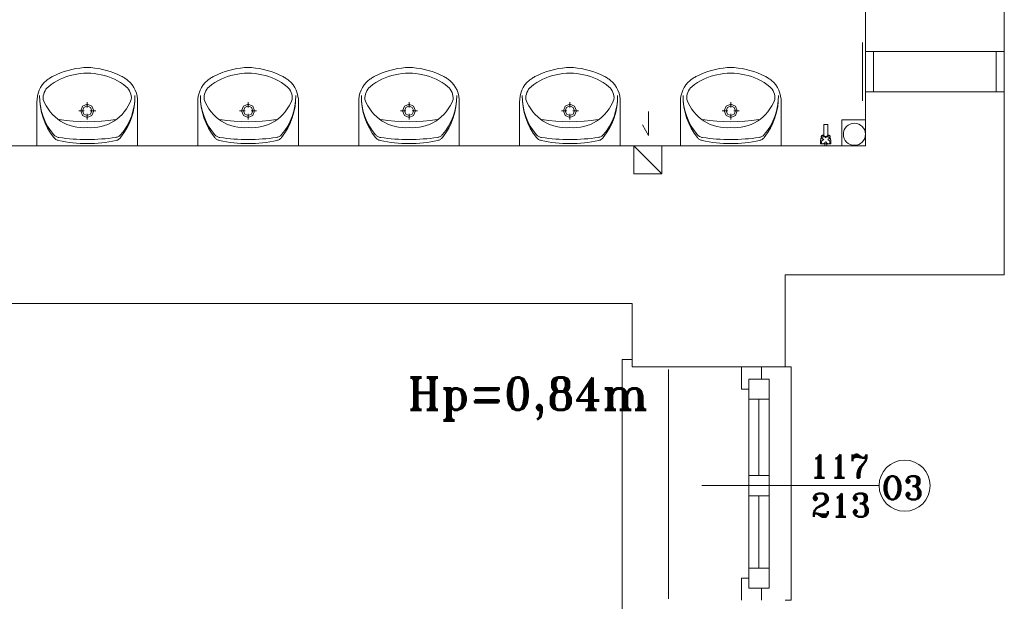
# Model space of a CAD drawing. Header units: millimetres. Extents: x -12354389001 to 271431, y -126469 to 48347.
# Tile 102 of 204: x -122130 to -121641, y -90946 to -90657. Entities that reach past the tile are written whole.
import ezdxf

# ---------------------------------------------------------------- set-up
doc = ezdxf.new("R2010")
doc.units = ezdxf.units.MM
doc.layers.get('0').update_dxf_attribs({"lineweight": 9})
for name, color, linetype, lineweight in [('IS_Text_Odbiornikow_Therm', 7, 'Continuous', 5), ('LINIE PRZEKROJOWE', 7, 'Continuous', 13), ('OPISY', 255, 'Continuous', 9), ('stolarka', 252, 'Continuous', 9), ('WIDOK', 252, 'Continuous', 15), ('WYPOSAZENIE', 7, 'Continuous', 15)]:
    doc.layers.add(name, color=color, linetype=linetype, lineweight=lineweight)
doc.styles.add('ROMANS-POTROJNY-0-8-W', font='ROMANT.SHX', dxfattribs={"width": 0.8})

# ---------------------------------------------------------------- blocks, each defined once
blk = doc.blocks.new('oj')
at = {"color": 252, "linetype": 'Continuous', "lineweight": 13, "extrusion": (0, 0, -1)}
for p, q in [((-89337.72, 13704.75), (-89337.72, 13675.75)), ((-89332.22, 13700.25), (-89336.22, 13700.25)), ((-89332.22, 13700.25), (-89332.22, 13680.25)), ((-89271.22, 13700.25), (-89271.22, 13680.25)), ((-89336.22, 13680.25), (-89332.22, 13680.25))]:
    blk.add_line(p, q, dxfattribs=at)
at = {"color": 252, "linetype": 'Continuous', "lineweight": 13}
for p, q in [((-89267.22, 13700.25), (-89336.22, 13700.25)), ((-89336.22, 13700.25), (-89336.22, 13680.25)), ((-89267.22, 13680.25), (-89267.22, 13700.25)), ((-89336.22, 13680.25), (-89267.22, 13680.25)), ((-89444.16, 13670.44), (-89444.16, 13658.5)), ((-89348.05, 13666.34), (-89348.05, 13653.47)), ((-89336.2, 13666.32), (-89348.05, 13666.34)), ((-89336.2, 13653.46), (-89336.2, 13666.32)), ((-89444.16, 13658.5), (-89447.09, 13663.86)), ((-89348.05, 13653.47), (-89336.2, 13653.46)), ((-89452.22, 13547.14), (-89457.22, 13547.14)), ((-89457.22, 13547.14), (-89457.22, 13420.52)), ((-89452.22, 13543.44), (-89452.22, 13547.14)), ((-89376.22, 13543.44), (-89373.22, 13543.44)), ((-89373.22, 13543.44), (-89373.22, 13427.44)), ((-89373.22, 13427.44), (-89376.22, 13427.44))]:
    blk.add_line(p, q, dxfattribs=at)
at = {"layer": 'LINIE PRZEKROJOWE', "color": 252, "linetype": 'Continuous', "lineweight": 13}
for p, q in [((-89336.22, 13653.44), (-89336.22, 13736.44)), ((-89267.22, 13736.44), (-89267.22, 13589.32)), ((-89770.22, 13653.44), (-89366.22, 13653.44)), ((-89770.22, 13653.44), (-89336.22, 13653.44)), ((-89451.48, 13653.44), (-89451.48, 13639.44)), ((-89451.48, 13653.44), (-89437.48, 13639.44)), ((-89437.48, 13639.44), (-89437.48, 13653.44)), ((-89451.48, 13639.44), (-89437.48, 13639.44)), ((-89376.22, 13543.44), (-89376.22, 13589.32)), ((-89376.22, 13589.32), (-89267.22, 13589.32)), ((-89900.22, 13575.03), (-89452.22, 13575.03)), ((-89584.79, 13575.03), (-89750.21, 13575.03)), ((-89452.22, 13575.03), (-89452.22, 13543.44)), ((-89452.22, 13543.44), (-89376.22, 13543.44))]:
    blk.add_line(p, q, dxfattribs=at)
blk.add_circle((-89341.72, 13659.14), 5.5, dxfattribs=at)
at = {"layer": 'OPISY', "color": 252, "linetype": 'Continuous', "lineweight": 13}
blk.add_line((-89329.47, 13484.44), (-89417.58, 13484.44), dxfattribs=at)
blk.add_circle((-89316.78, 13484.44), 12.7, dxfattribs=at)
at = {"layer": 'stolarka', "color": 252, "linetype": 'Continuous', "lineweight": 13}
for p, q in [((-89397.88, 13532.44), (-89397.88, 13543.44)), ((-89397.88, 13543.44), (-89387.88, 13543.44)), ((-89387.88, 13543.44), (-89387.88, 13537.44)), ((-89394.22, 13537.44), (-89394.22, 13433.44)), ((-89394.22, 13527.44), (-89394.22, 13537.44)), ((-89394.22, 13537.44), (-89384.22, 13537.44)), ((-89384.22, 13537.44), (-89384.22, 13433.44)), ((-89384.22, 13537.44), (-89384.22, 13527.44)), ((-89394.22, 13532.44), (-89397.88, 13532.44)), ((-89384.22, 13527.44), (-89394.22, 13527.44)), ((-89389.22, 13527.44), (-89389.22, 13489.44)), ((-89394.22, 13479.44), (-89394.22, 13489.44)), ((-89394.22, 13489.44), (-89384.22, 13489.44)), ((-89384.22, 13489.44), (-89384.22, 13479.44)), ((-89384.22, 13479.44), (-89394.22, 13479.44)), ((-89389.22, 13479.44), (-89389.22, 13443.44)), ((-89394.22, 13433.44), (-89394.22, 13443.44)), ((-89394.22, 13443.44), (-89384.22, 13443.44)), ((-89384.22, 13443.44), (-89384.22, 13433.44)), ((-89397.88, 13427.44), (-89397.88, 13438.44)), ((-89397.88, 13438.44), (-89394.22, 13438.44)), ((-89384.22, 13433.44), (-89394.22, 13433.44)), ((-89387.88, 13433.44), (-89387.88, 13427.44))]:
    blk.add_line(p, q, dxfattribs=at)
at = {"layer": 'WIDOK', "color": 252, "linetype": 'Continuous', "lineweight": 13, "ltscale": 10}
blk.add_line((-89434.22, 13542.14), (-89434.22, 13428.14), dxfattribs=at)
at = {"layer": 'WYPOSAZENIE', "color": 7, "linetype": 'Continuous', "lineweight": 13}
for p, q in [((-89748.22, 13653.44), (-89748.22, 13675.11)), ((-89723.23, 13672.41), (-89723.23, 13675.14)), ((-89698.22, 13653.44), (-89698.22, 13675.11)), ((-89668.22, 13653.44), (-89668.22, 13675.11)), ((-89643.23, 13672.41), (-89643.23, 13675.14)), ((-89618.22, 13653.44), (-89618.22, 13675.11)), ((-89588.22, 13653.44), (-89588.22, 13675.11)), ((-89563.23, 13672.41), (-89563.23, 13675.14)), ((-89538.22, 13653.44), (-89538.22, 13675.11)), ((-89508.22, 13653.44), (-89508.22, 13675.11)), ((-89483.23, 13672.41), (-89483.23, 13675.14)), ((-89458.22, 13653.44), (-89458.22, 13675.11)), ((-89428.22, 13653.44), (-89428.22, 13675.11)), ((-89403.23, 13672.41), (-89403.23, 13675.14)), ((-89378.22, 13653.44), (-89378.22, 13675.11)), ((-89724.77, 13670.83), (-89727.44, 13670.83)), ((-89719.02, 13670.83), (-89721.69, 13670.83)), ((-89644.77, 13670.83), (-89647.44, 13670.83)), ((-89639.02, 13670.83), (-89641.69, 13670.83)), ((-89564.77, 13670.83), (-89567.44, 13670.83)), ((-89559.02, 13670.83), (-89561.69, 13670.83)), ((-89484.77, 13670.83), (-89487.44, 13670.83)), ((-89479.02, 13670.83), (-89481.69, 13670.83)), ((-89404.77, 13670.83), (-89407.44, 13670.83)), ((-89399.02, 13670.83), (-89401.69, 13670.83)), ((-89723.23, 13666.51), (-89723.23, 13669.25)), ((-89643.23, 13666.51), (-89643.23, 13669.25)), ((-89563.23, 13666.51), (-89563.23, 13669.25)), ((-89483.23, 13666.51), (-89483.23, 13669.25)), ((-89403.23, 13666.51), (-89403.23, 13669.25)), ((-89355.04, 13663.94), (-89357.04, 13663.94)), ((-89357.04, 13663.94), (-89357.04, 13657.94)), ((-89355.04, 13663.94), (-89357.04, 13663.94)), ((-89357.04, 13663.94), (-89357.04, 13657.94)), ((-89355.04, 13657.94), (-89355.04, 13663.94)), ((-89355.04, 13657.94), (-89355.04, 13663.94)), ((-89357.04, 13657.94), (-89355.04, 13657.94)), ((-89357.04, 13657.94), (-89355.04, 13657.94)), ((-89356.54, 13653.44), (-89356.54, 13654.44)), ((-89356.54, 13653.44), (-89356.54, 13654.44)), ((-89355.54, 13654.44), (-89355.54, 13653.44)), ((-89355.54, 13654.44), (-89355.54, 13653.44))]:
    blk.add_line(p, q, dxfattribs=at)
for points in [[(-89740.15, 13688.03), (-89738.36, 13688.89), (-89736.52, 13689.65), (-89734.66, 13690.32), (-89732.76, 13690.9), (-89730.84, 13691.39), (-89728.9, 13691.78), (-89726.94, 13692.07), (-89724.97, 13692.27)], [(-89730.1, 13688.64), (-89728.4, 13689.01), (-89726.68, 13689.27), (-89724.95, 13689.43), (-89723.22, 13689.48), (-89721.48, 13689.43), (-89719.76, 13689.27), (-89718.04, 13689.01), (-89716.34, 13688.64)], [(-89721.47, 13692.27), (-89724.97, 13692.27)], [(-89721.47, 13692.27), (-89719.5, 13692.07), (-89717.54, 13691.78), (-89715.6, 13691.39), (-89713.68, 13690.9), (-89711.78, 13690.32), (-89709.92, 13689.65), (-89708.08, 13688.89), (-89706.29, 13688.03)], [(-89660.15, 13688.03), (-89658.36, 13688.89), (-89656.52, 13689.65), (-89654.66, 13690.32), (-89652.76, 13690.9), (-89650.84, 13691.39), (-89648.9, 13691.78), (-89646.94, 13692.07), (-89644.97, 13692.27)], [(-89650.1, 13688.64), (-89648.4, 13689.01), (-89646.68, 13689.27), (-89644.95, 13689.43), (-89643.22, 13689.48), (-89641.48, 13689.43), (-89639.76, 13689.27), (-89638.04, 13689.01), (-89636.34, 13688.64)], [(-89641.47, 13692.27), (-89644.97, 13692.27)], [(-89641.47, 13692.27), (-89639.5, 13692.07), (-89637.54, 13691.78), (-89635.6, 13691.39), (-89633.68, 13690.9), (-89631.78, 13690.32), (-89629.92, 13689.65), (-89628.08, 13688.89), (-89626.29, 13688.03)], [(-89580.15, 13688.03), (-89578.36, 13688.89), (-89576.52, 13689.65), (-89574.66, 13690.32), (-89572.76, 13690.9), (-89570.84, 13691.39), (-89568.9, 13691.78), (-89566.94, 13692.07), (-89564.97, 13692.27)], [(-89570.1, 13688.64), (-89568.4, 13689.01), (-89566.68, 13689.27), (-89564.95, 13689.43), (-89563.22, 13689.48), (-89561.48, 13689.43), (-89559.76, 13689.27), (-89558.04, 13689.01), (-89556.34, 13688.64)], [(-89561.47, 13692.27), (-89564.97, 13692.27)], [(-89561.47, 13692.27), (-89559.5, 13692.07), (-89557.54, 13691.78), (-89555.6, 13691.39), (-89553.68, 13690.9), (-89551.78, 13690.32), (-89549.92, 13689.65), (-89548.08, 13688.89), (-89546.29, 13688.03)], [(-89500.15, 13688.03), (-89498.36, 13688.89), (-89496.52, 13689.65), (-89494.66, 13690.32), (-89492.76, 13690.9), (-89490.84, 13691.39), (-89488.9, 13691.78), (-89486.94, 13692.07), (-89484.97, 13692.27)], [(-89490.1, 13688.64), (-89488.4, 13689.01), (-89486.68, 13689.27), (-89484.95, 13689.43), (-89483.22, 13689.48), (-89481.48, 13689.43), (-89479.76, 13689.27), (-89478.04, 13689.01), (-89476.34, 13688.64)], [(-89481.47, 13692.27), (-89484.97, 13692.27)], [(-89481.47, 13692.27), (-89479.5, 13692.07), (-89477.54, 13691.78), (-89475.6, 13691.39), (-89473.68, 13690.9), (-89471.78, 13690.32), (-89469.92, 13689.65), (-89468.08, 13688.89), (-89466.29, 13688.03)], [(-89420.15, 13688.03), (-89418.36, 13688.89), (-89416.52, 13689.65), (-89414.66, 13690.32), (-89412.76, 13690.9), (-89410.84, 13691.39), (-89408.9, 13691.78), (-89406.94, 13692.07), (-89404.97, 13692.27)], [(-89410.1, 13688.64), (-89408.4, 13689.01), (-89406.68, 13689.27), (-89404.95, 13689.43), (-89403.22, 13689.48), (-89401.48, 13689.43), (-89399.76, 13689.27), (-89398.04, 13689.01), (-89396.34, 13688.64)], [(-89401.47, 13692.27), (-89404.97, 13692.27)], [(-89401.47, 13692.27), (-89399.5, 13692.07), (-89397.54, 13691.78), (-89395.6, 13691.39), (-89393.68, 13690.9), (-89391.78, 13690.32), (-89389.92, 13689.65), (-89388.08, 13688.89), (-89386.29, 13688.03)], [(-89748.22, 13675.11), (-89748.2, 13676.64), (-89748, 13678.15), (-89747.63, 13679.63), (-89747.09, 13681.05), (-89746.4, 13682.4), (-89745.56, 13683.66), (-89744.58, 13684.81), (-89743.47, 13685.83)], [(-89743.47, 13685.83), (-89743.08, 13686.14), (-89742.68, 13686.45), (-89742.28, 13686.74), (-89741.87, 13687.02), (-89741.45, 13687.29), (-89741.02, 13687.55), (-89740.59, 13687.8), (-89740.15, 13688.03)], [(-89742.56, 13682.79), (-89741.19, 13683.87), (-89739.75, 13684.85), (-89738.25, 13685.74), (-89736.7, 13686.54), (-89735.1, 13687.22), (-89733.46, 13687.81), (-89731.79, 13688.28), (-89730.1, 13688.64)], [(-89716.34, 13688.64), (-89714.65, 13688.28), (-89712.98, 13687.81), (-89711.34, 13687.22), (-89709.74, 13686.54), (-89708.19, 13685.74), (-89706.69, 13684.85), (-89705.25, 13683.87), (-89703.87, 13682.79)], [(-89706.29, 13688.03), (-89705.85, 13687.8), (-89705.42, 13687.55), (-89704.99, 13687.29), (-89704.57, 13687.02), (-89704.16, 13686.74), (-89703.75, 13686.45), (-89703.36, 13686.14), (-89702.97, 13685.83)], [(-89702.97, 13685.83), (-89701.86, 13684.81), (-89700.88, 13683.66), (-89700.04, 13682.4), (-89699.34, 13681.05), (-89698.81, 13679.63), (-89698.44, 13678.15), (-89698.24, 13676.64), (-89698.22, 13675.11)], [(-89668.22, 13675.11), (-89668.2, 13676.64), (-89668, 13678.15), (-89667.63, 13679.63), (-89667.09, 13681.05), (-89666.4, 13682.4), (-89665.56, 13683.66), (-89664.58, 13684.81), (-89663.47, 13685.83)], [(-89663.47, 13685.83), (-89663.08, 13686.14), (-89662.68, 13686.45), (-89662.28, 13686.74), (-89661.87, 13687.02), (-89661.45, 13687.29), (-89661.02, 13687.55), (-89660.59, 13687.8), (-89660.15, 13688.03)], [(-89662.56, 13682.79), (-89661.19, 13683.87), (-89659.75, 13684.85), (-89658.25, 13685.74), (-89656.7, 13686.54), (-89655.1, 13687.22), (-89653.46, 13687.81), (-89651.79, 13688.28), (-89650.1, 13688.64)], [(-89636.34, 13688.64), (-89634.65, 13688.28), (-89632.98, 13687.81), (-89631.34, 13687.22), (-89629.74, 13686.54), (-89628.19, 13685.74), (-89626.69, 13684.85), (-89625.25, 13683.87), (-89623.87, 13682.79)], [(-89626.29, 13688.03), (-89625.85, 13687.8), (-89625.42, 13687.55), (-89624.99, 13687.29), (-89624.57, 13687.02), (-89624.16, 13686.74), (-89623.75, 13686.45), (-89623.36, 13686.14), (-89622.97, 13685.83)], [(-89622.97, 13685.83), (-89621.86, 13684.81), (-89620.88, 13683.66), (-89620.04, 13682.4), (-89619.34, 13681.05), (-89618.81, 13679.63), (-89618.44, 13678.15), (-89618.24, 13676.64), (-89618.22, 13675.11)], [(-89588.22, 13675.11), (-89588.2, 13676.64), (-89588, 13678.15), (-89587.63, 13679.63), (-89587.09, 13681.05), (-89586.4, 13682.4), (-89585.56, 13683.66), (-89584.58, 13684.81), (-89583.47, 13685.83)], [(-89583.47, 13685.83), (-89583.08, 13686.14), (-89582.68, 13686.45), (-89582.28, 13686.74), (-89581.87, 13687.02), (-89581.45, 13687.29), (-89581.02, 13687.55), (-89580.59, 13687.8), (-89580.15, 13688.03)], [(-89582.56, 13682.79), (-89581.19, 13683.87), (-89579.75, 13684.85), (-89578.25, 13685.74), (-89576.7, 13686.54), (-89575.1, 13687.22), (-89573.46, 13687.81), (-89571.79, 13688.28), (-89570.1, 13688.64)], [(-89556.34, 13688.64), (-89554.65, 13688.28), (-89552.98, 13687.81), (-89551.34, 13687.22), (-89549.74, 13686.54), (-89548.19, 13685.74), (-89546.69, 13684.85), (-89545.25, 13683.87), (-89543.87, 13682.79)], [(-89546.29, 13688.03), (-89545.85, 13687.8), (-89545.42, 13687.55), (-89544.99, 13687.29), (-89544.57, 13687.02), (-89544.16, 13686.74), (-89543.75, 13686.45), (-89543.36, 13686.14), (-89542.97, 13685.83)], [(-89542.97, 13685.83), (-89541.86, 13684.81), (-89540.88, 13683.66), (-89540.04, 13682.4), (-89539.34, 13681.05), (-89538.81, 13679.63), (-89538.44, 13678.15), (-89538.24, 13676.64), (-89538.22, 13675.11)], [(-89508.22, 13675.11), (-89508.2, 13676.64), (-89508, 13678.15), (-89507.63, 13679.63), (-89507.09, 13681.05), (-89506.4, 13682.4), (-89505.56, 13683.66), (-89504.58, 13684.81), (-89503.47, 13685.83)], [(-89503.47, 13685.83), (-89503.08, 13686.14), (-89502.68, 13686.45), (-89502.28, 13686.74), (-89501.87, 13687.02), (-89501.45, 13687.29), (-89501.02, 13687.55), (-89500.59, 13687.8), (-89500.15, 13688.03)], [(-89502.56, 13682.79), (-89501.19, 13683.87), (-89499.75, 13684.85), (-89498.25, 13685.74), (-89496.7, 13686.54), (-89495.1, 13687.22), (-89493.46, 13687.81), (-89491.79, 13688.28), (-89490.1, 13688.64)], [(-89476.34, 13688.64), (-89474.65, 13688.28), (-89472.98, 13687.81), (-89471.34, 13687.22), (-89469.74, 13686.54), (-89468.19, 13685.74), (-89466.69, 13684.85), (-89465.25, 13683.87), (-89463.87, 13682.79)], [(-89466.29, 13688.03), (-89465.85, 13687.8), (-89465.42, 13687.55), (-89464.99, 13687.29), (-89464.57, 13687.02), (-89464.16, 13686.74), (-89463.75, 13686.45), (-89463.36, 13686.14), (-89462.97, 13685.83)], [(-89462.97, 13685.83), (-89461.86, 13684.81), (-89460.88, 13683.66), (-89460.04, 13682.4), (-89459.34, 13681.05), (-89458.81, 13679.63), (-89458.44, 13678.15), (-89458.24, 13676.64), (-89458.22, 13675.11)], [(-89428.22, 13675.11), (-89428.2, 13676.64), (-89428, 13678.15), (-89427.63, 13679.63), (-89427.09, 13681.05), (-89426.4, 13682.4), (-89425.56, 13683.66), (-89424.58, 13684.81), (-89423.47, 13685.83)], [(-89423.47, 13685.83), (-89423.08, 13686.14), (-89422.68, 13686.45), (-89422.28, 13686.74), (-89421.87, 13687.02), (-89421.45, 13687.29), (-89421.02, 13687.55), (-89420.59, 13687.8), (-89420.15, 13688.03)], [(-89422.56, 13682.79), (-89421.19, 13683.87), (-89419.75, 13684.85), (-89418.25, 13685.74), (-89416.7, 13686.54), (-89415.1, 13687.22), (-89413.46, 13687.81), (-89411.79, 13688.28), (-89410.1, 13688.64)], [(-89396.34, 13688.64), (-89394.65, 13688.28), (-89392.98, 13687.81), (-89391.34, 13687.22), (-89389.74, 13686.54), (-89388.19, 13685.74), (-89386.69, 13684.85), (-89385.25, 13683.87), (-89383.87, 13682.79)], [(-89386.29, 13688.03), (-89385.85, 13687.8), (-89385.42, 13687.55), (-89384.99, 13687.29), (-89384.57, 13687.02), (-89384.16, 13686.74), (-89383.75, 13686.45), (-89383.36, 13686.14), (-89382.97, 13685.83)], [(-89382.97, 13685.83), (-89381.86, 13684.81), (-89380.88, 13683.66), (-89380.04, 13682.4), (-89379.34, 13681.05), (-89378.81, 13679.63), (-89378.44, 13678.15), (-89378.24, 13676.64), (-89378.22, 13675.11)], [(-89745.14, 13676.45), (-89745.15, 13677.34), (-89745.06, 13678.22), (-89744.87, 13679.09), (-89744.58, 13679.93), (-89744.2, 13680.73), (-89743.74, 13681.48), (-89743.19, 13682.17), (-89742.56, 13682.79)], [(-89703.87, 13682.79), (-89703.25, 13682.17), (-89702.7, 13681.48), (-89702.23, 13680.73), (-89701.85, 13679.93), (-89701.57, 13679.09), (-89701.38, 13678.22), (-89701.29, 13677.34), (-89701.3, 13676.45)], [(-89665.14, 13676.45), (-89665.15, 13677.34), (-89665.06, 13678.22), (-89664.87, 13679.09), (-89664.58, 13679.93), (-89664.2, 13680.73), (-89663.74, 13681.48), (-89663.19, 13682.17), (-89662.56, 13682.79)], [(-89623.87, 13682.79), (-89623.25, 13682.17), (-89622.7, 13681.48), (-89622.23, 13680.73), (-89621.85, 13679.93), (-89621.57, 13679.09), (-89621.38, 13678.22), (-89621.29, 13677.34), (-89621.3, 13676.45)], [(-89585.14, 13676.45), (-89585.15, 13677.34), (-89585.06, 13678.22), (-89584.87, 13679.09), (-89584.58, 13679.93), (-89584.2, 13680.73), (-89583.74, 13681.48), (-89583.19, 13682.17), (-89582.56, 13682.79)], [(-89543.87, 13682.79), (-89543.25, 13682.17), (-89542.7, 13681.48), (-89542.23, 13680.73), (-89541.85, 13679.93), (-89541.57, 13679.09), (-89541.38, 13678.22), (-89541.29, 13677.34), (-89541.3, 13676.45)], [(-89505.14, 13676.45), (-89505.15, 13677.34), (-89505.06, 13678.22), (-89504.87, 13679.09), (-89504.58, 13679.93), (-89504.2, 13680.73), (-89503.74, 13681.48), (-89503.19, 13682.17), (-89502.56, 13682.79)], [(-89463.87, 13682.79), (-89463.25, 13682.17), (-89462.7, 13681.48), (-89462.23, 13680.73), (-89461.85, 13679.93), (-89461.57, 13679.09), (-89461.38, 13678.22), (-89461.29, 13677.34), (-89461.3, 13676.45)], [(-89425.14, 13676.45), (-89425.15, 13677.34), (-89425.06, 13678.22), (-89424.87, 13679.09), (-89424.58, 13679.93), (-89424.2, 13680.73), (-89423.74, 13681.48), (-89423.19, 13682.17), (-89422.56, 13682.79)], [(-89383.87, 13682.79), (-89383.25, 13682.17), (-89382.7, 13681.48), (-89382.23, 13680.73), (-89381.85, 13679.93), (-89381.57, 13679.09), (-89381.38, 13678.22), (-89381.29, 13677.34), (-89381.3, 13676.45)], [(-89739.85, 13658.92), (-89741.48, 13660.99), (-89742.91, 13663.21), (-89744.15, 13665.55), (-89745.16, 13668), (-89745.95, 13670.53), (-89746.52, 13673.13), (-89746.84, 13675.77), (-89746.93, 13678.43)], [(-89739.81, 13657.5), (-89741.47, 13659.76), (-89742.92, 13662.17), (-89744.16, 13664.69), (-89745.18, 13667.32), (-89745.98, 13670.03), (-89746.54, 13672.8), (-89746.85, 13675.6), (-89746.93, 13678.43)], [(-89736.5, 13665.65), (-89737.92, 13666.67), (-89739.25, 13667.8), (-89740.5, 13669.03), (-89741.65, 13670.36), (-89742.69, 13671.77), (-89743.63, 13673.26), (-89744.45, 13674.83), (-89745.14, 13676.45)], [(-89701.3, 13676.45), (-89701.99, 13674.83), (-89702.81, 13673.26), (-89703.75, 13671.77), (-89704.79, 13670.36), (-89705.94, 13669.03), (-89707.19, 13667.8), (-89708.52, 13666.67), (-89709.94, 13665.65)], [(-89699.51, 13678.46), (-89699.59, 13675.64), (-89699.9, 13672.83), (-89700.46, 13670.06), (-89701.25, 13667.35), (-89702.26, 13664.72), (-89703.5, 13662.2), (-89704.95, 13659.79), (-89706.61, 13657.52)], [(-89699.51, 13678.46), (-89699.6, 13675.8), (-89699.92, 13673.16), (-89700.48, 13670.57), (-89701.27, 13668.03), (-89702.28, 13665.58), (-89703.51, 13663.24), (-89704.94, 13661.02), (-89706.57, 13658.94)], [(-89659.85, 13658.92), (-89661.48, 13660.99), (-89662.91, 13663.21), (-89664.15, 13665.55), (-89665.16, 13668), (-89665.95, 13670.53), (-89666.52, 13673.13), (-89666.84, 13675.77), (-89666.93, 13678.43)], [(-89659.81, 13657.5), (-89661.47, 13659.76), (-89662.92, 13662.17), (-89664.16, 13664.69), (-89665.18, 13667.32), (-89665.98, 13670.03), (-89666.54, 13672.8), (-89666.85, 13675.6), (-89666.93, 13678.43)], [(-89656.5, 13665.65), (-89657.92, 13666.67), (-89659.25, 13667.8), (-89660.5, 13669.03), (-89661.65, 13670.36), (-89662.69, 13671.77), (-89663.63, 13673.26), (-89664.45, 13674.83), (-89665.14, 13676.45)], [(-89621.3, 13676.45), (-89621.99, 13674.83), (-89622.81, 13673.26), (-89623.75, 13671.77), (-89624.79, 13670.36), (-89625.94, 13669.03), (-89627.19, 13667.8), (-89628.52, 13666.67), (-89629.94, 13665.65)], [(-89619.51, 13678.46), (-89619.59, 13675.64), (-89619.9, 13672.83), (-89620.46, 13670.06), (-89621.25, 13667.35), (-89622.26, 13664.72), (-89623.5, 13662.2), (-89624.95, 13659.79), (-89626.61, 13657.52)], [(-89619.51, 13678.46), (-89619.6, 13675.8), (-89619.92, 13673.16), (-89620.48, 13670.57), (-89621.27, 13668.03), (-89622.28, 13665.58), (-89623.51, 13663.24), (-89624.94, 13661.02), (-89626.57, 13658.94)], [(-89579.85, 13658.92), (-89581.48, 13660.99), (-89582.91, 13663.21), (-89584.15, 13665.55), (-89585.16, 13668), (-89585.95, 13670.53), (-89586.52, 13673.13), (-89586.84, 13675.77), (-89586.93, 13678.43)], [(-89579.81, 13657.5), (-89581.47, 13659.76), (-89582.92, 13662.17), (-89584.16, 13664.69), (-89585.18, 13667.32), (-89585.98, 13670.03), (-89586.54, 13672.8), (-89586.85, 13675.6), (-89586.93, 13678.43)], [(-89576.5, 13665.65), (-89577.92, 13666.67), (-89579.25, 13667.8), (-89580.5, 13669.03), (-89581.65, 13670.36), (-89582.69, 13671.77), (-89583.63, 13673.26), (-89584.45, 13674.83), (-89585.14, 13676.45)], [(-89541.3, 13676.45), (-89541.99, 13674.83), (-89542.81, 13673.26), (-89543.75, 13671.77), (-89544.79, 13670.36), (-89545.94, 13669.03), (-89547.19, 13667.8), (-89548.52, 13666.67), (-89549.94, 13665.65)], [(-89539.51, 13678.46), (-89539.59, 13675.64), (-89539.9, 13672.83), (-89540.46, 13670.06), (-89541.25, 13667.35), (-89542.26, 13664.72), (-89543.5, 13662.2), (-89544.95, 13659.79), (-89546.61, 13657.52)], [(-89539.51, 13678.46), (-89539.6, 13675.8), (-89539.92, 13673.16), (-89540.48, 13670.57), (-89541.27, 13668.03), (-89542.28, 13665.58), (-89543.51, 13663.24), (-89544.94, 13661.02), (-89546.57, 13658.94)], [(-89499.85, 13658.92), (-89501.48, 13660.99), (-89502.91, 13663.21), (-89504.15, 13665.55), (-89505.16, 13668), (-89505.95, 13670.53), (-89506.52, 13673.13), (-89506.84, 13675.77), (-89506.93, 13678.43)], [(-89499.81, 13657.5), (-89501.47, 13659.76), (-89502.92, 13662.17), (-89504.16, 13664.69), (-89505.18, 13667.32), (-89505.98, 13670.03), (-89506.54, 13672.8), (-89506.85, 13675.6), (-89506.93, 13678.43)], [(-89496.5, 13665.65), (-89497.92, 13666.67), (-89499.25, 13667.8), (-89500.5, 13669.03), (-89501.65, 13670.36), (-89502.69, 13671.77), (-89503.63, 13673.26), (-89504.45, 13674.83), (-89505.14, 13676.45)], [(-89461.3, 13676.45), (-89461.99, 13674.83), (-89462.81, 13673.26), (-89463.75, 13671.77), (-89464.79, 13670.36), (-89465.94, 13669.03), (-89467.19, 13667.8), (-89468.52, 13666.67), (-89469.94, 13665.65)], [(-89459.51, 13678.46), (-89459.59, 13675.64), (-89459.9, 13672.83), (-89460.46, 13670.06), (-89461.25, 13667.35), (-89462.26, 13664.72), (-89463.5, 13662.2), (-89464.95, 13659.79), (-89466.61, 13657.52)], [(-89459.51, 13678.46), (-89459.6, 13675.8), (-89459.92, 13673.16), (-89460.48, 13670.57), (-89461.27, 13668.03), (-89462.28, 13665.58), (-89463.51, 13663.24), (-89464.94, 13661.02), (-89466.57, 13658.94)], [(-89419.85, 13658.92), (-89421.48, 13660.99), (-89422.91, 13663.21), (-89424.15, 13665.55), (-89425.16, 13668), (-89425.95, 13670.53), (-89426.52, 13673.13), (-89426.84, 13675.77), (-89426.93, 13678.43)], [(-89419.81, 13657.5), (-89421.47, 13659.76), (-89422.92, 13662.17), (-89424.16, 13664.69), (-89425.18, 13667.32), (-89425.98, 13670.03), (-89426.54, 13672.8), (-89426.85, 13675.6), (-89426.93, 13678.43)], [(-89416.5, 13665.65), (-89417.92, 13666.67), (-89419.25, 13667.8), (-89420.5, 13669.03), (-89421.65, 13670.36), (-89422.69, 13671.77), (-89423.63, 13673.26), (-89424.45, 13674.83), (-89425.14, 13676.45)], [(-89381.3, 13676.45), (-89381.99, 13674.83), (-89382.81, 13673.26), (-89383.75, 13671.77), (-89384.79, 13670.36), (-89385.94, 13669.03), (-89387.19, 13667.8), (-89388.52, 13666.67), (-89389.94, 13665.65)], [(-89379.51, 13678.46), (-89379.59, 13675.64), (-89379.9, 13672.83), (-89380.46, 13670.06), (-89381.25, 13667.35), (-89382.26, 13664.72), (-89383.5, 13662.2), (-89384.95, 13659.79), (-89386.61, 13657.52)], [(-89379.51, 13678.46), (-89379.6, 13675.8), (-89379.92, 13673.16), (-89380.48, 13670.57), (-89381.27, 13668.03), (-89382.28, 13665.58), (-89383.51, 13663.24), (-89384.94, 13661.02), (-89386.57, 13658.94)], [(-89709.24, 13666.48), (-89712.72, 13666), (-89716.21, 13665.66), (-89719.72, 13665.45), (-89723.23, 13665.38), (-89726.74, 13665.45), (-89730.24, 13665.66), (-89733.74, 13666), (-89737.22, 13666.49)], [(-89723.22, 13662.46), (-89724.95, 13662.38), (-89726.68, 13662.45), (-89728.4, 13662.65), (-89730.1, 13662.99), (-89731.78, 13663.46), (-89733.4, 13664.06), (-89734.98, 13664.8), (-89736.5, 13665.65)], [(-89709.94, 13665.65), (-89711.46, 13664.8), (-89713.03, 13664.06), (-89714.66, 13663.46), (-89716.33, 13662.99), (-89718.03, 13662.65), (-89719.76, 13662.45), (-89721.49, 13662.38), (-89723.22, 13662.46)], [(-89629.24, 13666.48), (-89632.72, 13666), (-89636.21, 13665.66), (-89639.72, 13665.45), (-89643.23, 13665.38), (-89646.74, 13665.45), (-89650.24, 13665.66), (-89653.74, 13666), (-89657.22, 13666.49)], [(-89643.22, 13662.46), (-89644.95, 13662.38), (-89646.68, 13662.45), (-89648.4, 13662.65), (-89650.1, 13662.99), (-89651.78, 13663.46), (-89653.4, 13664.06), (-89654.98, 13664.8), (-89656.5, 13665.65)], [(-89629.94, 13665.65), (-89631.46, 13664.8), (-89633.03, 13664.06), (-89634.66, 13663.46), (-89636.33, 13662.99), (-89638.03, 13662.65), (-89639.76, 13662.45), (-89641.49, 13662.38), (-89643.22, 13662.46)], [(-89549.24, 13666.48), (-89552.72, 13666), (-89556.21, 13665.66), (-89559.72, 13665.45), (-89563.23, 13665.38), (-89566.74, 13665.45), (-89570.24, 13665.66), (-89573.74, 13666), (-89577.22, 13666.49)], [(-89563.22, 13662.46), (-89564.95, 13662.38), (-89566.68, 13662.45), (-89568.4, 13662.65), (-89570.1, 13662.99), (-89571.78, 13663.46), (-89573.4, 13664.06), (-89574.98, 13664.8), (-89576.5, 13665.65)], [(-89549.94, 13665.65), (-89551.46, 13664.8), (-89553.03, 13664.06), (-89554.66, 13663.46), (-89556.33, 13662.99), (-89558.03, 13662.65), (-89559.76, 13662.45), (-89561.49, 13662.38), (-89563.22, 13662.46)], [(-89469.24, 13666.48), (-89472.72, 13666), (-89476.21, 13665.66), (-89479.72, 13665.45), (-89483.23, 13665.38), (-89486.74, 13665.45), (-89490.24, 13665.66), (-89493.74, 13666), (-89497.22, 13666.49)], [(-89483.22, 13662.46), (-89484.95, 13662.38), (-89486.68, 13662.45), (-89488.4, 13662.65), (-89490.1, 13662.99), (-89491.78, 13663.46), (-89493.4, 13664.06), (-89494.98, 13664.8), (-89496.5, 13665.65)], [(-89469.94, 13665.65), (-89471.46, 13664.8), (-89473.03, 13664.06), (-89474.66, 13663.46), (-89476.33, 13662.99), (-89478.03, 13662.65), (-89479.76, 13662.45), (-89481.49, 13662.38), (-89483.22, 13662.46)], [(-89389.24, 13666.48), (-89392.72, 13666), (-89396.21, 13665.66), (-89399.72, 13665.45), (-89403.23, 13665.38), (-89406.74, 13665.45), (-89410.24, 13665.66), (-89413.74, 13666), (-89417.22, 13666.49)], [(-89403.22, 13662.46), (-89404.95, 13662.38), (-89406.68, 13662.45), (-89408.4, 13662.65), (-89410.1, 13662.99), (-89411.78, 13663.46), (-89413.4, 13664.06), (-89414.98, 13664.8), (-89416.5, 13665.65)], [(-89389.94, 13665.65), (-89391.46, 13664.8), (-89393.03, 13664.06), (-89394.66, 13663.46), (-89396.33, 13662.99), (-89398.03, 13662.65), (-89399.76, 13662.45), (-89401.49, 13662.38), (-89403.22, 13662.46)], [(-89737.3, 13657.52), (-89737.66, 13657.59), (-89738.02, 13657.69), (-89738.36, 13657.82), (-89738.7, 13657.99), (-89739.01, 13658.18), (-89739.31, 13658.4), (-89739.59, 13658.65), (-89739.85, 13658.92)], [(-89737.5, 13656.04), (-89737.84, 13656.13), (-89738.16, 13656.25), (-89738.48, 13656.4), (-89738.78, 13656.57), (-89739.06, 13656.77), (-89739.33, 13656.99), (-89739.58, 13657.24), (-89739.81, 13657.5)], [(-89723.19, 13654.48), (-89725, 13654.49), (-89726.8, 13654.55), (-89728.6, 13654.67), (-89730.39, 13654.84), (-89732.18, 13655.06), (-89733.97, 13655.34), (-89735.74, 13655.66), (-89737.5, 13656.04)], [(-89723.2, 13656.5), (-89724.96, 13656.52), (-89726.73, 13656.58), (-89728.5, 13656.66), (-89730.26, 13656.77), (-89732.03, 13656.91), (-89733.79, 13657.09), (-89735.54, 13657.29), (-89737.3, 13657.52)], [(-89709.12, 13657.54), (-89710.87, 13657.31), (-89712.63, 13657.1), (-89714.39, 13656.93), (-89716.15, 13656.78), (-89717.92, 13656.67), (-89719.68, 13656.58), (-89721.45, 13656.53), (-89723.22, 13656.5)], [(-89708.91, 13656.06), (-89710.67, 13655.68), (-89712.45, 13655.35), (-89714.23, 13655.07), (-89716.02, 13654.85), (-89717.82, 13654.68), (-89719.61, 13654.56), (-89721.42, 13654.49), (-89723.22, 13654.48)], [(-89706.57, 13658.94), (-89706.83, 13658.67), (-89707.11, 13658.42), (-89707.4, 13658.2), (-89707.72, 13658.01), (-89708.06, 13657.84), (-89708.4, 13657.71), (-89708.76, 13657.61), (-89709.12, 13657.54)], [(-89706.61, 13657.52), (-89706.83, 13657.26), (-89707.08, 13657.02), (-89707.35, 13656.79), (-89707.64, 13656.6), (-89707.94, 13656.42), (-89708.25, 13656.28), (-89708.58, 13656.16), (-89708.91, 13656.06)], [(-89657.3, 13657.52), (-89657.66, 13657.59), (-89658.02, 13657.69), (-89658.36, 13657.82), (-89658.7, 13657.99), (-89659.01, 13658.18), (-89659.31, 13658.4), (-89659.59, 13658.65), (-89659.85, 13658.92)], [(-89657.5, 13656.04), (-89657.84, 13656.13), (-89658.16, 13656.25), (-89658.48, 13656.4), (-89658.78, 13656.57), (-89659.06, 13656.77), (-89659.33, 13656.99), (-89659.58, 13657.24), (-89659.81, 13657.5)], [(-89643.19, 13654.48), (-89645, 13654.49), (-89646.8, 13654.55), (-89648.6, 13654.67), (-89650.39, 13654.84), (-89652.18, 13655.06), (-89653.97, 13655.34), (-89655.74, 13655.66), (-89657.5, 13656.04)], [(-89643.2, 13656.5), (-89644.96, 13656.52), (-89646.73, 13656.58), (-89648.5, 13656.66), (-89650.26, 13656.77), (-89652.03, 13656.91), (-89653.79, 13657.09), (-89655.54, 13657.29), (-89657.3, 13657.52)], [(-89629.12, 13657.54), (-89630.87, 13657.31), (-89632.63, 13657.1), (-89634.39, 13656.93), (-89636.15, 13656.78), (-89637.92, 13656.67), (-89639.68, 13656.58), (-89641.45, 13656.53), (-89643.22, 13656.5)], [(-89628.91, 13656.06), (-89630.67, 13655.68), (-89632.45, 13655.35), (-89634.23, 13655.07), (-89636.02, 13654.85), (-89637.82, 13654.68), (-89639.61, 13654.56), (-89641.42, 13654.49), (-89643.22, 13654.48)], [(-89626.57, 13658.94), (-89626.83, 13658.67), (-89627.11, 13658.42), (-89627.4, 13658.2), (-89627.72, 13658.01), (-89628.06, 13657.84), (-89628.4, 13657.71), (-89628.76, 13657.61), (-89629.12, 13657.54)], [(-89626.61, 13657.52), (-89626.83, 13657.26), (-89627.08, 13657.02), (-89627.35, 13656.79), (-89627.64, 13656.6), (-89627.94, 13656.42), (-89628.25, 13656.28), (-89628.58, 13656.16), (-89628.91, 13656.06)], [(-89577.3, 13657.52), (-89577.66, 13657.59), (-89578.02, 13657.69), (-89578.36, 13657.82), (-89578.7, 13657.99), (-89579.01, 13658.18), (-89579.31, 13658.4), (-89579.59, 13658.65), (-89579.85, 13658.92)], [(-89577.5, 13656.04), (-89577.84, 13656.13), (-89578.16, 13656.25), (-89578.48, 13656.4), (-89578.78, 13656.57), (-89579.06, 13656.77), (-89579.33, 13656.99), (-89579.58, 13657.24), (-89579.81, 13657.5)], [(-89563.19, 13654.48), (-89565, 13654.49), (-89566.8, 13654.55), (-89568.6, 13654.67), (-89570.39, 13654.84), (-89572.18, 13655.06), (-89573.97, 13655.34), (-89575.74, 13655.66), (-89577.5, 13656.04)], [(-89563.2, 13656.5), (-89564.96, 13656.52), (-89566.73, 13656.58), (-89568.5, 13656.66), (-89570.26, 13656.77), (-89572.03, 13656.91), (-89573.79, 13657.09), (-89575.54, 13657.29), (-89577.3, 13657.52)], [(-89549.12, 13657.54), (-89550.87, 13657.31), (-89552.63, 13657.1), (-89554.39, 13656.93), (-89556.15, 13656.78), (-89557.92, 13656.67), (-89559.68, 13656.58), (-89561.45, 13656.53), (-89563.22, 13656.5)], [(-89548.91, 13656.06), (-89550.67, 13655.68), (-89552.45, 13655.35), (-89554.23, 13655.07), (-89556.02, 13654.85), (-89557.82, 13654.68), (-89559.61, 13654.56), (-89561.42, 13654.49), (-89563.22, 13654.48)], [(-89546.57, 13658.94), (-89546.83, 13658.67), (-89547.11, 13658.42), (-89547.4, 13658.2), (-89547.72, 13658.01), (-89548.06, 13657.84), (-89548.4, 13657.71), (-89548.76, 13657.61), (-89549.12, 13657.54)], [(-89546.61, 13657.52), (-89546.83, 13657.26), (-89547.08, 13657.02), (-89547.35, 13656.79), (-89547.64, 13656.6), (-89547.94, 13656.42), (-89548.25, 13656.28), (-89548.58, 13656.16), (-89548.91, 13656.06)], [(-89497.3, 13657.52), (-89497.66, 13657.59), (-89498.02, 13657.69), (-89498.36, 13657.82), (-89498.7, 13657.99), (-89499.01, 13658.18), (-89499.31, 13658.4), (-89499.59, 13658.65), (-89499.85, 13658.92)], [(-89497.5, 13656.04), (-89497.84, 13656.13), (-89498.16, 13656.25), (-89498.48, 13656.4), (-89498.78, 13656.57), (-89499.06, 13656.77), (-89499.33, 13656.99), (-89499.58, 13657.24), (-89499.81, 13657.5)], [(-89483.19, 13654.48), (-89485, 13654.49), (-89486.8, 13654.55), (-89488.6, 13654.67), (-89490.39, 13654.84), (-89492.18, 13655.06), (-89493.97, 13655.34), (-89495.74, 13655.66), (-89497.5, 13656.04)], [(-89483.2, 13656.5), (-89484.96, 13656.52), (-89486.73, 13656.58), (-89488.5, 13656.66), (-89490.26, 13656.77), (-89492.03, 13656.91), (-89493.79, 13657.09), (-89495.54, 13657.29), (-89497.3, 13657.52)], [(-89469.12, 13657.54), (-89470.87, 13657.31), (-89472.63, 13657.1), (-89474.39, 13656.93), (-89476.15, 13656.78), (-89477.92, 13656.67), (-89479.68, 13656.58), (-89481.45, 13656.53), (-89483.22, 13656.5)], [(-89468.91, 13656.06), (-89470.67, 13655.68), (-89472.45, 13655.35), (-89474.23, 13655.07), (-89476.02, 13654.85), (-89477.82, 13654.68), (-89479.61, 13654.56), (-89481.42, 13654.49), (-89483.22, 13654.48)], [(-89466.57, 13658.94), (-89466.83, 13658.67), (-89467.11, 13658.42), (-89467.4, 13658.2), (-89467.72, 13658.01), (-89468.06, 13657.84), (-89468.4, 13657.71), (-89468.76, 13657.61), (-89469.12, 13657.54)], [(-89466.61, 13657.52), (-89466.83, 13657.26), (-89467.08, 13657.02), (-89467.35, 13656.79), (-89467.64, 13656.6), (-89467.94, 13656.42), (-89468.25, 13656.28), (-89468.58, 13656.16), (-89468.91, 13656.06)], [(-89417.3, 13657.52), (-89417.66, 13657.59), (-89418.02, 13657.69), (-89418.36, 13657.82), (-89418.7, 13657.99), (-89419.01, 13658.18), (-89419.31, 13658.4), (-89419.59, 13658.65), (-89419.85, 13658.92)], [(-89417.5, 13656.04), (-89417.84, 13656.13), (-89418.16, 13656.25), (-89418.48, 13656.4), (-89418.78, 13656.57), (-89419.06, 13656.77), (-89419.33, 13656.99), (-89419.58, 13657.24), (-89419.81, 13657.5)], [(-89403.19, 13654.48), (-89405, 13654.49), (-89406.8, 13654.55), (-89408.6, 13654.67), (-89410.39, 13654.84), (-89412.18, 13655.06), (-89413.97, 13655.34), (-89415.74, 13655.66), (-89417.5, 13656.04)], [(-89403.2, 13656.5), (-89404.96, 13656.52), (-89406.73, 13656.58), (-89408.5, 13656.66), (-89410.26, 13656.77), (-89412.03, 13656.91), (-89413.79, 13657.09), (-89415.54, 13657.29), (-89417.3, 13657.52)], [(-89389.12, 13657.54), (-89390.87, 13657.31), (-89392.63, 13657.1), (-89394.39, 13656.93), (-89396.15, 13656.78), (-89397.92, 13656.67), (-89399.68, 13656.58), (-89401.45, 13656.53), (-89403.22, 13656.5)], [(-89388.91, 13656.06), (-89390.67, 13655.68), (-89392.45, 13655.35), (-89394.23, 13655.07), (-89396.02, 13654.85), (-89397.82, 13654.68), (-89399.61, 13654.56), (-89401.42, 13654.49), (-89403.22, 13654.48)], [(-89386.57, 13658.94), (-89386.83, 13658.67), (-89387.11, 13658.42), (-89387.4, 13658.2), (-89387.72, 13658.01), (-89388.06, 13657.84), (-89388.4, 13657.71), (-89388.76, 13657.61), (-89389.12, 13657.54)], [(-89386.61, 13657.52), (-89386.83, 13657.26), (-89387.08, 13657.02), (-89387.35, 13656.79), (-89387.64, 13656.6), (-89387.94, 13656.42), (-89388.25, 13656.28), (-89388.58, 13656.16), (-89388.91, 13656.06)]]:
    blk.add_lwpolyline(points, dxfattribs=at)
for points in [[(-89723.23, 13667.51), (-89725.52, 13668.48), (-89726.47, 13670.83), (-89725.52, 13673.17), (-89723.23, 13674.15), (-89720.94, 13673.17), (-89719.99, 13670.83), (-89720.94, 13668.48)], [(-89723.23, 13668.46), (-89724.87, 13669.15), (-89725.54, 13670.83), (-89724.87, 13672.5), (-89723.23, 13673.2), (-89721.59, 13672.5), (-89720.91, 13670.83), (-89721.59, 13669.15)], [(-89643.23, 13667.51), (-89645.52, 13668.48), (-89646.47, 13670.83), (-89645.52, 13673.17), (-89643.23, 13674.15), (-89640.94, 13673.17), (-89639.99, 13670.83), (-89640.94, 13668.48)], [(-89643.23, 13668.46), (-89644.87, 13669.15), (-89645.54, 13670.83), (-89644.87, 13672.5), (-89643.23, 13673.2), (-89641.59, 13672.5), (-89640.91, 13670.83), (-89641.59, 13669.15)], [(-89563.23, 13667.51), (-89565.52, 13668.48), (-89566.47, 13670.83), (-89565.52, 13673.17), (-89563.23, 13674.15), (-89560.94, 13673.17), (-89559.99, 13670.83), (-89560.94, 13668.48)], [(-89563.23, 13668.46), (-89564.87, 13669.15), (-89565.54, 13670.83), (-89564.87, 13672.5), (-89563.23, 13673.2), (-89561.59, 13672.5), (-89560.91, 13670.83), (-89561.59, 13669.15)], [(-89483.23, 13667.51), (-89485.52, 13668.48), (-89486.47, 13670.83), (-89485.52, 13673.17), (-89483.23, 13674.15), (-89480.94, 13673.17), (-89479.99, 13670.83), (-89480.94, 13668.48)], [(-89483.23, 13668.46), (-89484.87, 13669.15), (-89485.54, 13670.83), (-89484.87, 13672.5), (-89483.23, 13673.2), (-89481.59, 13672.5), (-89480.91, 13670.83), (-89481.59, 13669.15)], [(-89403.23, 13667.51), (-89405.52, 13668.48), (-89406.47, 13670.83), (-89405.52, 13673.17), (-89403.23, 13674.15), (-89400.94, 13673.17), (-89399.99, 13670.83), (-89400.94, 13668.48)], [(-89403.23, 13668.46), (-89404.87, 13669.15), (-89405.54, 13670.83), (-89404.87, 13672.5), (-89403.23, 13673.2), (-89401.59, 13672.5), (-89400.91, 13670.83), (-89401.59, 13669.15)]]:
    blk.add_lwpolyline(points, close=True, dxfattribs=at)
for points, knots in [([(-89358.54, 13655.94), (-89358.54, 13656.07), (-89358.54, 13656.31), (-89358.5, 13656.65), (-89358.43, 13656.94), (-89358.33, 13657.2), (-89358.19, 13657.41), (-89358.02, 13657.59), (-89357.8, 13657.73), (-89357.55, 13657.83), (-89357.25, 13657.89), (-89356.91, 13657.93), (-89356.67, 13657.94), (-89356.54, 13657.94)], [0, 0, 0, 0, 0.384885, 0.724568, 1.024891, 1.293879, 1.542296, 1.783488, 2.031905, 2.300893, 2.601217, 2.940899, 3.325784, 3.325784, 3.325784, 3.325784]), ([(-89358.54, 13655.94), (-89358.54, 13656.07), (-89358.54, 13656.31), (-89358.5, 13656.65), (-89358.43, 13656.94), (-89358.33, 13657.2), (-89358.19, 13657.41), (-89358.02, 13657.59), (-89357.8, 13657.73), (-89357.55, 13657.83), (-89357.25, 13657.89), (-89356.91, 13657.93), (-89356.67, 13657.94), (-89356.54, 13657.94)], [0, 0, 0, 0, 0.384885, 0.724568, 1.024891, 1.293879, 1.542296, 1.783488, 2.031905, 2.300893, 2.601217, 2.940899, 3.325784, 3.325784, 3.325784, 3.325784]), ([(-89358.54, 13654.44), (-89358.54, 13654.44), (-89358.54, 13654.46), (-89358.54, 13654.5), (-89358.54, 13654.56), (-89358.54, 13654.64), (-89358.54, 13654.76), (-89358.54, 13654.89), (-89358.54, 13655.05), (-89358.54, 13655.24), (-89358.54, 13655.45), (-89358.54, 13655.69), (-89358.54, 13655.85), (-89358.54, 13655.94)], [0, 0, 0, 0, 0.012397, 0.049587, 0.11157, 0.198347, 0.309917, 0.446281, 0.607438, 0.793388, 1.004132, 1.239669, 1.5, 1.5, 1.5, 1.5]), ([(-89358.54, 13654.44), (-89358.54, 13654.44), (-89358.54, 13654.46), (-89358.54, 13654.5), (-89358.54, 13654.56), (-89358.54, 13654.64), (-89358.54, 13654.76), (-89358.54, 13654.89), (-89358.54, 13655.05), (-89358.54, 13655.24), (-89358.54, 13655.45), (-89358.54, 13655.69), (-89358.54, 13655.85), (-89358.54, 13655.94)], [0, 0, 0, 0, 0.012397, 0.049587, 0.11157, 0.198347, 0.309917, 0.446281, 0.607438, 0.793388, 1.004132, 1.239669, 1.5, 1.5, 1.5, 1.5]), ([(-89357.04, 13656.44), (-89357.25, 13656.56), (-89357.59, 13656.81), (-89357.99, 13657.23), (-89358.2, 13657.64), (-89358.25, 13658.02), (-89358.16, 13658.33), (-89357.94, 13658.55), (-89357.62, 13658.65), (-89357.25, 13658.59), (-89356.84, 13658.38), (-89356.41, 13657.99), (-89356.16, 13657.64), (-89356.04, 13657.44)], [0, 0, 0, 0, 0.709916, 1.271892, 1.716772, 2.075861, 2.381896, 2.669839, 2.975874, 3.334964, 3.779843, 4.34182, 5.051736, 5.051736, 5.051736, 5.051736]), ([(-89357.04, 13656.44), (-89357.25, 13656.56), (-89357.59, 13656.81), (-89357.99, 13657.23), (-89358.2, 13657.64), (-89358.25, 13658.02), (-89358.16, 13658.33), (-89357.94, 13658.55), (-89357.62, 13658.65), (-89357.25, 13658.59), (-89356.84, 13658.38), (-89356.41, 13657.99), (-89356.16, 13657.64), (-89356.04, 13657.44)], [0, 0, 0, 0, 0.709916, 1.271892, 1.716772, 2.075861, 2.381896, 2.669839, 2.975874, 3.334964, 3.779843, 4.34182, 5.051736, 5.051736, 5.051736, 5.051736]), ([(-89356.04, 13655.44), (-89356.16, 13655.24), (-89356.41, 13654.9), (-89356.83, 13654.53), (-89357.25, 13654.36), (-89357.63, 13654.35), (-89357.94, 13654.5), (-89358.15, 13654.75), (-89358.25, 13655.07), (-89358.2, 13655.44), (-89357.99, 13655.83), (-89357.59, 13656.18), (-89357.24, 13656.36), (-89357.04, 13656.44)], [0, 0, 0, 0, 0.700835, 1.243784, 1.672402, 2.029316, 2.350985, 2.663749, 2.987007, 3.341616, 3.756386, 4.268254, 4.918275, 4.918275, 4.918275, 4.918275]), ([(-89356.04, 13655.44), (-89356.16, 13655.24), (-89356.41, 13654.9), (-89356.83, 13654.53), (-89357.25, 13654.36), (-89357.63, 13654.35), (-89357.94, 13654.5), (-89358.15, 13654.75), (-89358.25, 13655.07), (-89358.2, 13655.44), (-89357.99, 13655.83), (-89357.59, 13656.18), (-89357.24, 13656.36), (-89357.04, 13656.44)], [0, 0, 0, 0, 0.700835, 1.243784, 1.672402, 2.029316, 2.350985, 2.663749, 2.987007, 3.341616, 3.756386, 4.268254, 4.918275, 4.918275, 4.918275, 4.918275]), ([(-89356.54, 13657.94), (-89356.33, 13657.94), (-89355.99, 13657.94), (-89355.72, 13657.94), (-89355.5, 13657.94), (-89355.76, 13657.94), (-89355.9, 13657.94), (-89356.19, 13657.94), (-89356.32, 13657.94), (-89356.59, 13657.94), (-89356.37, 13657.94), (-89356.1, 13657.94), (-89355.75, 13657.94), (-89355.54, 13657.94)], [0, 0, 0, 0, 0.631856, 0.939144, 0.993989, 1.119459, 1.353118, 1.62284, 1.856499, 1.981968, 2.036814, 2.344102, 2.975958, 2.975958, 2.975958, 2.975958]), ([(-89356.54, 13657.94), (-89356.33, 13657.94), (-89355.99, 13657.94), (-89355.72, 13657.94), (-89355.5, 13657.94), (-89355.76, 13657.94), (-89355.9, 13657.94), (-89356.19, 13657.94), (-89356.32, 13657.94), (-89356.59, 13657.94), (-89356.37, 13657.94), (-89356.1, 13657.94), (-89355.75, 13657.94), (-89355.54, 13657.94)], [0, 0, 0, 0, 0.631856, 0.939144, 0.993989, 1.119459, 1.353118, 1.62284, 1.856499, 1.981968, 2.036814, 2.344102, 2.975958, 2.975958, 2.975958, 2.975958]), ([(-89356.04, 13657.44), (-89355.92, 13657.64), (-89355.68, 13657.99), (-89355.25, 13658.38), (-89354.84, 13658.59), (-89354.47, 13658.65), (-89354.15, 13658.55), (-89353.93, 13658.33), (-89353.83, 13658.02), (-89353.89, 13657.64), (-89354.1, 13657.23), (-89354.49, 13656.81), (-89354.84, 13656.56), (-89355.04, 13656.44)], [0, 0, 0, 0, 0.709916, 1.271892, 1.716772, 2.075861, 2.381896, 2.669839, 2.975874, 3.334964, 3.779843, 4.34182, 5.051736, 5.051736, 5.051736, 5.051736]), ([(-89356.04, 13657.44), (-89355.92, 13657.64), (-89355.68, 13657.99), (-89355.25, 13658.38), (-89354.84, 13658.59), (-89354.47, 13658.65), (-89354.15, 13658.55), (-89353.93, 13658.33), (-89353.83, 13658.02), (-89353.89, 13657.64), (-89354.1, 13657.23), (-89354.49, 13656.81), (-89354.84, 13656.56), (-89355.04, 13656.44)], [0, 0, 0, 0, 0.709916, 1.271892, 1.716772, 2.075861, 2.381896, 2.669839, 2.975874, 3.334964, 3.779843, 4.34182, 5.051736, 5.051736, 5.051736, 5.051736]), ([(-89355.04, 13656.44), (-89354.84, 13656.36), (-89354.49, 13656.18), (-89354.1, 13655.83), (-89353.88, 13655.44), (-89353.84, 13655.07), (-89353.93, 13654.75), (-89354.15, 13654.5), (-89354.46, 13654.35), (-89354.84, 13654.36), (-89355.25, 13654.53), (-89355.68, 13654.9), (-89355.92, 13655.24), (-89356.04, 13655.44)], [0, 0, 0, 0, 0.650021, 1.161889, 1.576659, 1.931268, 2.254526, 2.56729, 2.888959, 3.245872, 3.674491, 4.21744, 4.918275, 4.918275, 4.918275, 4.918275]), ([(-89355.04, 13656.44), (-89354.84, 13656.36), (-89354.49, 13656.18), (-89354.1, 13655.83), (-89353.88, 13655.44), (-89353.84, 13655.07), (-89353.93, 13654.75), (-89354.15, 13654.5), (-89354.46, 13654.35), (-89354.84, 13654.36), (-89355.25, 13654.53), (-89355.68, 13654.9), (-89355.92, 13655.24), (-89356.04, 13655.44)], [0, 0, 0, 0, 0.650021, 1.161889, 1.576659, 1.931268, 2.254526, 2.56729, 2.888959, 3.245872, 3.674491, 4.21744, 4.918275, 4.918275, 4.918275, 4.918275]), ([(-89355.54, 13657.94), (-89355.45, 13657.94), (-89355.27, 13657.93), (-89355, 13657.89), (-89354.74, 13657.82), (-89354.5, 13657.72), (-89354.27, 13657.59), (-89354.06, 13657.41), (-89353.88, 13657.2), (-89353.73, 13656.95), (-89353.63, 13656.65), (-89353.56, 13656.31), (-89353.54, 13656.07), (-89353.54, 13655.94)], [0, 0, 0, 0, 0.272276, 0.542692, 0.810227, 1.07504, 1.338798, 1.604973, 1.87895, 2.16785, 2.480019, 2.824368, 3.209791, 3.209791, 3.209791, 3.209791]), ([(-89355.54, 13657.94), (-89355.45, 13657.94), (-89355.27, 13657.93), (-89355, 13657.89), (-89354.74, 13657.82), (-89354.5, 13657.72), (-89354.27, 13657.59), (-89354.06, 13657.41), (-89353.88, 13657.2), (-89353.73, 13656.95), (-89353.63, 13656.65), (-89353.56, 13656.31), (-89353.54, 13656.07), (-89353.54, 13655.94)], [0, 0, 0, 0, 0.272276, 0.542692, 0.810227, 1.07504, 1.338798, 1.604973, 1.87895, 2.16785, 2.480019, 2.824368, 3.209791, 3.209791, 3.209791, 3.209791]), ([(-89353.54, 13655.94), (-89353.54, 13655.85), (-89353.54, 13655.69), (-89353.54, 13655.45), (-89353.54, 13655.24), (-89353.54, 13655.05), (-89353.54, 13654.89), (-89353.54, 13654.76), (-89353.54, 13654.64), (-89353.54, 13654.56), (-89353.54, 13654.5), (-89353.54, 13654.46), (-89353.54, 13654.44), (-89353.54, 13654.44)], [0, 0, 0, 0, 0.260331, 0.495868, 0.706612, 0.892562, 1.053719, 1.190083, 1.301653, 1.38843, 1.450413, 1.487603, 1.5, 1.5, 1.5, 1.5]), ([(-89353.54, 13655.94), (-89353.54, 13655.85), (-89353.54, 13655.69), (-89353.54, 13655.45), (-89353.54, 13655.24), (-89353.54, 13655.05), (-89353.54, 13654.89), (-89353.54, 13654.76), (-89353.54, 13654.64), (-89353.54, 13654.56), (-89353.54, 13654.5), (-89353.54, 13654.46), (-89353.54, 13654.44), (-89353.54, 13654.44)], [0, 0, 0, 0, 0.260331, 0.495868, 0.706612, 0.892562, 1.053719, 1.190083, 1.301653, 1.38843, 1.450413, 1.487603, 1.5, 1.5, 1.5, 1.5]), ([(-89353.54, 13654.44), (-89353.82, 13654.44), (-89354.3, 13654.44), (-89354.92, 13654.44), (-89355.36, 13654.44), (-89355.68, 13654.44), (-89355.93, 13654.44), (-89356.15, 13654.44), (-89356.4, 13654.44), (-89356.73, 13654.44), (-89357.17, 13654.44), (-89357.79, 13654.44), (-89358.27, 13654.44), (-89358.54, 13654.44)], [0, 0, 0, 0, 0.826446, 1.429752, 1.859504, 2.165289, 2.396694, 2.603306, 2.834711, 3.140496, 3.570248, 4.173554, 5, 5, 5, 5]), ([(-89353.54, 13654.44), (-89353.82, 13654.44), (-89354.3, 13654.44), (-89354.92, 13654.44), (-89355.36, 13654.44), (-89355.68, 13654.44), (-89355.93, 13654.44), (-89356.15, 13654.44), (-89356.4, 13654.44), (-89356.73, 13654.44), (-89357.17, 13654.44), (-89357.79, 13654.44), (-89358.27, 13654.44), (-89358.54, 13654.44)], [0, 0, 0, 0, 0.826446, 1.429752, 1.859504, 2.165289, 2.396694, 2.603306, 2.834711, 3.140496, 3.570248, 4.173554, 5, 5, 5, 5])]:
    blk.add_open_spline(points, degree=3, knots=knots, dxfattribs=at)
at = {"layer": 'OPISY', "color": 252, "linetype": 'Continuous', "lineweight": 13, "ltscale": 0.15, "style": 'ROMANS-POTROJNY-0-8-W'}
blk.add_text('Hp=0,84m', height=16, dxfattribs=at).set_placement((-89563.92, 13522.13))
at = {"layer": 'OPISY', "color": 252, "linetype": 'Continuous', "lineweight": 13, "style": 'ROMANS-POTROJNY-0-8-W'}
blk.add_text('O3', height=11.574, dxfattribs=at).set_placement((-89328.24, 13477.59))
at = {"layer": 'stolarka', "color": 252, "linetype": 'Continuous', "lineweight": 13, "style": 'ROMANS-POTROJNY-0-8-W'}
for s, p in [('117', (-89364.01, 13488.32)), ('213', (-89363.37, 13468.99))]:
    blk.add_text(s, height=11.574, dxfattribs=at).set_placement(p)

msp = doc.modelspace()

# ---------------------------------------------------------------- block references
at = {"layer": 'IS_Text_Odbiornikow_Therm', "color": 7, "ltscale": 0.5}
msp.add_blockref('oj', (-32373.467, -104372.956), dxfattribs=at)

doc.saveas('drawing.dxf')
